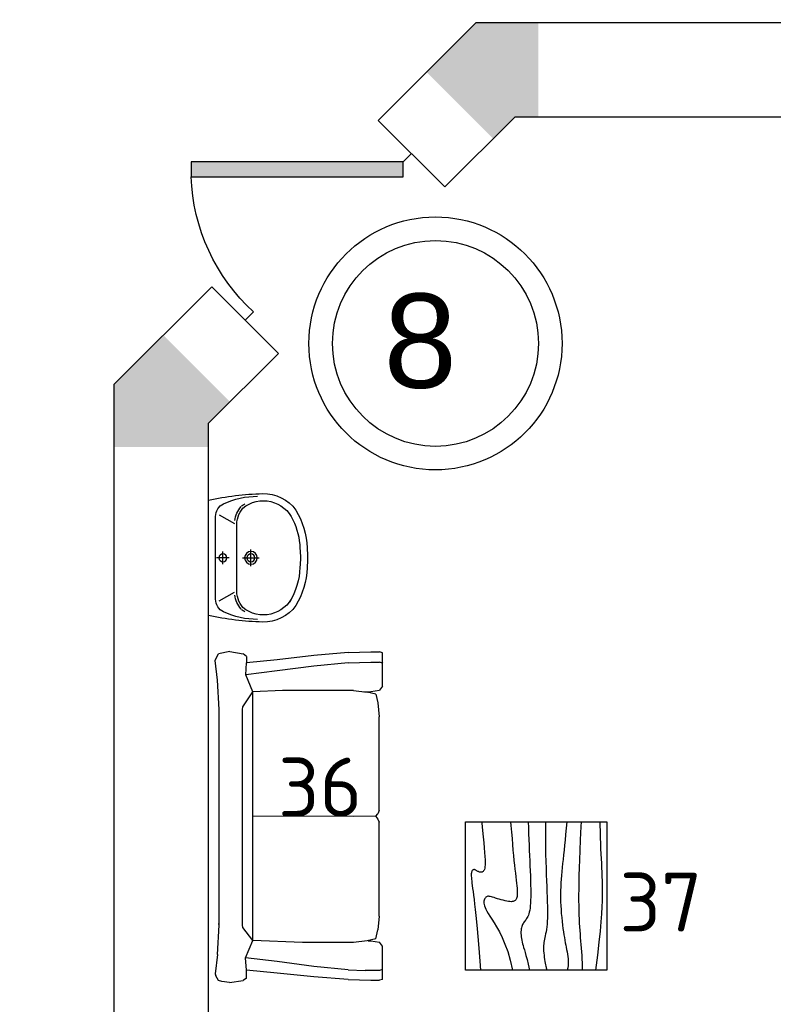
# Model space of a CAD drawing. Header units: millimetres. Extents: x 151654 to 877351, y 70322 to 154322.
# Tile 147 of 173: x 378650 to 381849, y 112288 to 116468. Entities that reach past the tile are written whole.
import ezdxf

# ---------------------------------------------------------------- set-up
doc = ezdxf.new("R2010")
doc.units = ezdxf.units.MM
doc.layers.add('kolonn', color=7, linetype='Continuous')
doc.layers.add('su', color=7, linetype='Continuous')
doc.layers.add('Текст', color=132, linetype='Continuous', lineweight=25)
doc.layers.add('технологич.о', color=152, linetype='Continuous', lineweight=30)
doc.styles.add('GOST', font='isocpeur.ttf')
doc.styles.get("Standard").update_dxf_attribs({"font": 'arial.ttf'})

# ---------------------------------------------------------------- blocks, each defined once
blk = doc.blocks.new('UM_8')
for p, q in [((243.8, 0), (-243.8, 0)), ((175.3, -30), (-175.3, -30)), ((0, -88.2), (0, -34.2)), ((-181.9, -45.1), (-146.4, -110)), ((27, -61.2), (-27, -61.2)), ((181.9, -45.1), (146.4, -110)), ((141.9, -120), (-131.7, -120)), ((0, -145), (0, -215)), ((35, -180), (-35, -180))]:
    blk.add_line(p, q)
for centre, radius in [((0, -61.2), 17), ((0, -180), 27), ((0, -180), 17)]:
    blk.add_circle(centre, radius)
for centre, radius, start, end in [((-243.8, -0.5), 0.5, 90, 167.3206), ((243.8, -0.5), 0.5, 12.6794, 90), ((894.4, -256.6), 1167.2, 167.3206, 178.6525), ((-175.3, -90), 60, 90, 154.5977), ((175.3, -90), 60, 25.4023, 90), ((-894.4, -256.6), 1167.2, 1.3475, 12.6794), ((68.3, -205.7), 329.7, 154.5977, 180.3349), ((-68.3, -205.7), 329.7, 359.6651, 25.4023), ((-139.3, -232.3), 122.5, 98.7111, 129.9424), ((-139.3, -232.3), 112.5, 86.1548, 129.9424), ((139.3, -232.3), 112.5, 50.0576, 93.8452), ((139.3, -232.3), 122.5, 50.0576, 81.2889), ((-104, -232.9), 138.3, 141.0504, 245.2718), ((-104, -232.9), 148.3, 141.0504, 147.7493), ((104, -232.9), 138.3, 294.7282, 38.9496), ((104, -232.9), 148.3, 32.2507, 38.9496), ((-103.7, -234.1), 168.9, 178.312, 234.1043), ((-273, -229.1), 0.5, 358.312, 358.6525), ((103.7, -234.1), 168.9, 305.8957, 1.688), ((273, -229.1), 0.5, 181.3475, 181.688), ((-27.2, -71.3), 347.3, 239.6448, 267.5368), ((-27.2, -71.3), 317.3, 244.8898, 267.5368), ((27.2, -71.3), 317.3, 272.4632, 300.3552), ((27.2, -71.3), 347.3, 272.4632, 300.3552), ((0, 80.1), 470.1, 265.1692, 274.8308), ((0, 80.1), 500.1, 265.1692, 274.8308)]:
    blk.add_arc(centre, radius, start, end)
blk = doc.blocks.new('jfgjhsdf')
blk.add_hatch(color=1).paths.add_polyline_path([(-592.6, 730.9), (-636.7, 686.7), (0, 50), (44.2, 94.2)])
at = {"color": 1}
for p, q in [((0, 1000), (0, 950)), ((0, 50), (0, 0))]:
    blk.add_line(p, q, dxfattribs=at)
blk.add_lwpolyline([(0, 50), (-636.7, 686.7), (-592.6, 730.9), (44.2, 94.2), (0, 50)], dxfattribs=at)
blk.add_arc((-33.5, 129.6), 821.1, 87.662, 132.9147, dxfattribs=at)
blk = doc.blocks.new('s-style4-2')
at = {"layer": 'технологич.о', "linetype": 'Continuous'}
for p, q in [((-706, 649.4), (-701, 681.4)), ((-701, 681.4), (-698, 696.5)), ((-698, 696.5), (-677.8, 707.5)), ((-669.7, 710.5), (-677.8, 707.5)), ((-587, 700.5), (-669.7, 710.5)), ((-587, 700.5), (-462, 693.5)), ((-465.3, 693.6), (-455.9, 694.5)), ((-462, 693.5), (453.9, 693.5)), ((453.9, 693.5), (577.9, 700.5)), ((577.9, 700.5), (660.7, 710.5)), ((660.7, 710.5), (667.7, 707.5)), ((667.7, 707.5), (688.9, 696.5)), ((700, 647.4), (688.9, 696.5)), ((-706, 649.4), (-698, 590.4)), ((700, 647.4), (688.9, 590.4)), ((-686.9, 577.4), (-698, 590.4)), ((-527.5, 550.4), (-472.6, 592.3)), ((-472.6, 592.3), (-462, 593.4)), ((-462, 593.4), (453.9, 593.4)), ((453.9, 593.4), (464.4, 592.3)), ((464.4, 592.3), (528.5, 550.4)), ((677.8, 577.4), (688.9, 590.4)), ((-686.9, 577.4), (-652.9, 576.8)), ((-665.7, 446.3), (-652.9, 576.8)), ((-652.9, 576.8), (-600.5, 581.3)), ((-617.3, 446.3), (-600.5, 581.3)), ((-600.5, 581.3), (-527.5, 550.4)), ((-535.6, 338.6), (-527.5, 550.4)), ((-527.5, 550.4), (528.5, 550.4)), ((-1, 28), (0.5, 550.4)), ((528.5, 550.4), (600.6, 580.1)), ((533.6, 424.7), (528.5, 550.5)), ((617.3, 446.3), (600.6, 580.1)), ((600.6, 580.1), (651, 576.9)), ((677.8, 577.4), (650.6, 576.9)), ((664.7, 446.3), (651, 576.9)), ((-681.8, 291.2), (-665.7, 446.3)), ((-637.5, 291.2), (-617.3, 446.3)), ((533.6, 123.1), (533.6, 424.7)), ((637.5, 291.2), (617.3, 446.3)), ((682.8, 291.2), (664.7, 446.3)), ((-535.6, 123.1), (-535.6, 338.6)), ((-692.9, 146.1), (-681.8, 291.2)), ((-651.6, 146.1), (-637.5, 291.2)), ((651.6, 146.1), (637.5, 291.2)), ((694.9, 146.1), (682.8, 291.2)), ((-692.9, 146.1), (-696, 49)), ((-651.6, 146.1), (-654.6, 73)), ((651.6, 146.1), (654.6, 49)), ((694.9, 146.1), (698, 49)), ((-529.5, 65), (-535.6, 123.1)), ((0, 28), (-1, 123.1)), ((533.6, 123.1), (527.5, 65)), ((-696, 49), (-696, 12)), ((-654.6, 12), (-654.6, 73)), ((-528.5, 49), (-534.6, 12)), ((-520.5, 28), (-529.5, 65)), ((-528.3, 60), (-528.5, 49)), ((518.4, 28), (527.5, 65)), ((528.9, 78.5), (529.5, 49)), ((529.5, 49), (535.6, 12)), ((654.6, 49), (654.6, 12)), ((698, 49), (698, 12)), ((-692.9, 0), (-696, 12)), ((-692.9, 0), (-650.6, 0)), ((-655.6, 0), (-651.6, 3.2)), ((-650.6, 0), (-654.6, 12)), ((-650.6, 0), (-551.7, 0)), ((-551.7, 0), (-534.6, 12)), ((-520.5, 28), (-482.1, 19)), ((-424.6, 14), (-482.1, 19)), ((-424.6, 14), (-25.2, 14)), ((-12.1, 19), (-25.2, 14)), ((-1, 28), (-12.1, 19)), ((0, 28), (10.1, 19)), ((24.2, 14), (10.1, 19)), ((24.2, 14), (422.6, 14)), ((481.1, 19), (422.6, 14)), ((518.4, 28), (481.1, 19)), ((552.7, 0), (535.6, 12)), ((650.6, 0), (654.6, 12)), ((653.6, 0), (651.2, 1.8)), ((693.9, 0), (698, 12)), ((552.7, 0), (650.6, 0)), ((650.6, 0), (693.9, 0))]:
    blk.add_line(p, q, dxfattribs=at)
blk = doc.blocks.new('столик журнальный 630х600')
at = {"layer": 'технологич.о', "linetype": 'Continuous'}
for p, q in [((2440298.8, 550476.5), (2440298.8, 549876.5)), ((2440928.8, 550476.5), (2440298.8, 550476.5)), ((2440928.8, 549876.5), (2440928.8, 550476.5)), ((2440298.8, 549876.5), (2440928.8, 549876.5))]:
    blk.add_line(p, q, dxfattribs=at)
for points in [[(2440298.8, 550407.1), (2440305.1, 550406.6), (2440335.6, 550403.8), (2440363.3, 550401.2), (2440388.3, 550398.8), (2440410.5, 550396.8), (2440429.9, 550395.1), (2440446.8, 550393.8), (2440461, 550393.1), (2440472.8, 550392.8), (2440482.6, 550392.9), (2440490.4, 550393.5), (2440496.7, 550394.4), (2440501.5, 550395.7), (2440505.2, 550397.3), (2440508.1, 550399.2), (2440510.3, 550401.3), (2440511.9, 550403.6), (2440513, 550406.1), (2440513.6, 550408.7), (2440513.8, 550411.3), (2440513.5, 550414), (2440513, 550416.6), (2440512.1, 550419.2), (2440511, 550421.6), (2440509.7, 550423.9), (2440508.3, 550426.2), (2440506.9, 550428.3), (2440505.6, 550430.4), (2440504.4, 550432.5), (2440503.4, 550434.5), (2440502.8, 550436.5), (2440502.4, 550438.5), (2440502.5, 550440.5), (2440502.9, 550442.4), (2440503.8, 550444.2), (2440504.9, 550445.8), (2440506.5, 550447.4), (2440508.4, 550448.7), (2440510.8, 550449.8), (2440513.5, 550450.7), (2440516.6, 550451.3), (2440520.4, 550451.7), (2440524.8, 550451.8), (2440529.9, 550451.7), (2440535.9, 550451.3), (2440542.8, 550450.7), (2440550.8, 550449.8), (2440559.8, 550448.7), (2440570.3, 550447.4), (2440582.2, 550445.8), (2440595.8, 550444), (2440611.4, 550442), (2440629, 550439.9), (2440649, 550437.6), (2440671.4, 550435.2), (2440696.5, 550432.6), (2440724, 550429.9), (2440753.8, 550427.2), (2440785.6, 550424.3), (2440819.2, 550421.4), (2440854.4, 550418.5), (2440891, 550415.5), (2440928.8, 550412.5)], [(2440298.8, 550284.8), (2440315.2, 550283.4), (2440343.2, 550281.1), (2440369.8, 550278.8), (2440395.2, 550276.7), (2440419.2, 550274.6), (2440441.8, 550272.5), (2440463, 550270.5), (2440482.8, 550268.5), (2440501, 550266.5), (2440517.8, 550264.6), (2440533.2, 550262.7), (2440547.3, 550261), (2440560, 550259.5), (2440571.4, 550258.2), (2440581.7, 550257.2), (2440590.8, 550256.5), (2440598.7, 550256.2), (2440605.6, 550256.2), (2440611.6, 550256.6), (2440616.8, 550257.3), (2440621.1, 550258.4), (2440624.9, 550259.7), (2440628.1, 550261.3), (2440630.8, 550263.2), (2440633.1, 550265.3), (2440635, 550267.8), (2440636.5, 550270.6), (2440637.6, 550274), (2440638.2, 550277.9), (2440638.4, 550282.5), (2440638.2, 550287.8), (2440637.4, 550293.8), (2440636.2, 550300.7), (2440634.5, 550308.3), (2440632.6, 550316.3), (2440630.4, 550324.5), (2440628.1, 550332.7), (2440625.8, 550340.7), (2440623.5, 550348.3), (2440621.4, 550355.2), (2440619.6, 550361.2), (2440618, 550366.5), (2440616.8, 550371.2), (2440615.9, 550375.2), (2440615.5, 550378.7), (2440615.6, 550381.8), (2440616.2, 550384.6), (2440617.4, 550387.2), (2440619.2, 550389.6), (2440621.6, 550391.8), (2440624.5, 550393.8), (2440627.9, 550395.5), (2440631.8, 550396.8), (2440636, 550397.7), (2440640.6, 550398), (2440645.4, 550397.8), (2440650.6, 550397), (2440656.2, 550395.4), (2440662.6, 550393), (2440669.8, 550389.7), (2440678.3, 550385.2), (2440688.1, 550379.6), (2440699.5, 550372.8), (2440712.8, 550364.5), (2440728.1, 550354.8), (2440745.9, 550344), (2440766.7, 550332.4), (2440790.8, 550320.5), (2440818.6, 550308.6), (2440850.6, 550297), (2440887.2, 550286.2), (2440928.8, 550276.5)], [(2440298.8, 550209.9), (2440325.3, 550209.2), (2440350.9, 550208.3), (2440375.1, 550207.4), (2440398.3, 550206.5), (2440420.7, 550205.5), (2440442.8, 550204.5), (2440464.7, 550203.5), (2440486.5, 550202.5), (2440507.9, 550201.6), (2440528.8, 550200.8), (2440548.8, 550200.2), (2440568, 550199.6), (2440586, 550199.3), (2440602.8, 550199.2), (2440618, 550199.3), (2440631.9, 550199.7), (2440644.4, 550200.3), (2440655.6, 550201.2), (2440665.6, 550202.3), (2440674.6, 550203.7), (2440682.5, 550205.3), (2440689.4, 550207.2), (2440695.5, 550209.3), (2440700.8, 550211.6), (2440705.5, 550214.1), (2440709.8, 550216.7), (2440713.6, 550219.3), (2440717.2, 550222), (2440720.6, 550224.6), (2440724.1, 550227.2), (2440727.7, 550229.6), (2440731.4, 550231.9), (2440735.4, 550234), (2440739.6, 550235.8), (2440744.1, 550237.5), (2440749, 550238.8), (2440754.3, 550239.8), (2440760.1, 550240.5), (2440766.3, 550240.8), (2440773, 550240.8), (2440780, 550240.4), (2440787.3, 550239.7), (2440794.8, 550238.6), (2440802.3, 550237.3), (2440810, 550235.7), (2440817.6, 550233.8), (2440825.2, 550231.7), (2440833.3, 550229.3), (2440842.6, 550226.4), (2440853.7, 550223.2), (2440867.3, 550219.4), (2440883.8, 550215.1), (2440904.1, 550210.1), (2440928.8, 550204.5)], [(2440298.8, 550137.2), (2440328.6, 550137.3), (2440367.4, 550137.1), (2440403.3, 550136.7), (2440436.6, 550136.1), (2440467.6, 550135.3), (2440496.6, 550134.4), (2440523.8, 550133.5), (2440549.4, 550132.5), (2440573.8, 550131.5), (2440596.9, 550130.6), (2440618.7, 550129.7), (2440639.3, 550129), (2440658.5, 550128.5), (2440676.4, 550128.2), (2440692.9, 550128.2), (2440708.1, 550128.5), (2440721.9, 550129.2), (2440734.5, 550130.2), (2440745.9, 550131.4), (2440756.4, 550132.8), (2440765.9, 550134.4), (2440774.7, 550136), (2440782.8, 550137.6), (2440790.4, 550139.2), (2440797.6, 550140.6), (2440804.5, 550141.9), (2440811.3, 550143), (2440818.1, 550143.8), (2440825, 550144.5), (2440832.1, 550144.8), (2440839.7, 550144.8), (2440847.8, 550144.5), (2440856.4, 550143.8), (2440865.4, 550142.9), (2440874.6, 550141.7), (2440883.5, 550140.3), (2440892.1, 550138.9), (2440899.8, 550137.6), (2440906.6, 550136.3), (2440912.1, 550135.2), (2440916.1, 550134.3), (2440918.9, 550133.6), (2440920.8, 550133.2), (2440922.2, 550132.8), (2440923.3, 550132.6), (2440924.6, 550132.5), (2440926.3, 550132.5), (2440928.8, 550132.5)], [(2440298.8, 550046.3), (2440326.4, 550048.6), (2440352.8, 550051.2), (2440376.7, 550053.6), (2440399.1, 550055.9), (2440420.1, 550058.1), (2440440, 550060.2), (2440458.8, 550062.1), (2440476.8, 550063.9), (2440494, 550065.6), (2440510.8, 550067.2), (2440527.1, 550068.6), (2440543.1, 550069.9), (2440559, 550071), (2440574.8, 550071.8), (2440590.5, 550072.5), (2440606.4, 550072.8), (2440622.4, 550072.8), (2440638.8, 550072.5), (2440655.4, 550071.8), (2440672.2, 550070.8), (2440689.1, 550069.5), (2440705.7, 550068), (2440722, 550066.3), (2440737.6, 550064.4), (2440752.5, 550062.5), (2440766.4, 550060.5), (2440779.2, 550058.5), (2440791.1, 550056.5), (2440802.1, 550054.5), (2440812.5, 550052.6), (2440822.4, 550050.7), (2440832, 550048.8), (2440841.5, 550046.9), (2440851.1, 550045.2), (2440860.8, 550043.5), (2440870.7, 550042), (2440880.6, 550040.8), (2440890.5, 550040.1), (2440900.4, 550040), (2440910.1, 550040.6), (2440919.6, 550042), (2440928.8, 550044.5)], [(2440298.8, 549985.8), (2440319.3, 549986.5), (2440375.9, 549988.8), (2440421.5, 549990.8), (2440460.1, 549992.5), (2440495.2, 549993.8), (2440527.6, 549994.8), (2440557.5, 549995.5), (2440585.1, 549995.8), (2440610.6, 549996), (2440634.1, 549995.9), (2440655.9, 549995.6), (2440676.1, 549995.2), (2440694.9, 549994.6), (2440712.6, 549993.9), (2440729.3, 549993.1), (2440745.3, 549992.3), (2440760.7, 549991.3), (2440775.7, 549990.2), (2440790.6, 549989.1), (2440805.6, 549987.8), (2440820.8, 549986.6), (2440836.2, 549985.3), (2440851.7, 549984), (2440867.2, 549982.9), (2440882.8, 549981.9), (2440898.3, 549981.2), (2440913.6, 549980.7), (2440928.8, 549980.5)], [(2440298.8, 549906.3), (2440313.3, 549905.9), (2440340.8, 549905.2), (2440366.7, 549904.3), (2440391, 549903.4), (2440413.9, 549902.5), (2440435.6, 549901.5), (2440456.1, 549900.5), (2440475.6, 549899.5), (2440494.5, 549898.6), (2440513, 549897.7), (2440531.5, 549896.9), (2440550.3, 549896.3), (2440569.6, 549895.9), (2440589.9, 549895.7), (2440611.4, 549895.8), (2440634.6, 549896.3), (2440660.4, 549897.2), (2440689.9, 549898.9), (2440724.1, 549901.4), (2440764, 549905.1), (2440810.7, 549910), (2440865.3, 549916.4), (2440928.8, 549924.5)]]:
    blk.add_lwpolyline(points, dxfattribs=at)

msp = doc.modelspace()

# ---------------------------------------------------------------- hatches: boundary and pattern name
at = {"layer": 'kolonn'}
h = msp.add_hatch(color=256, dxfattribs=at)
h.paths.add_polyline_path([(376051.5, 122654.5), (376051.5, 122554.5), (375960.1, 122463.1), (376243, 122180.2), (376451.5, 122388.8), (376451.5, 122654.5)])
h.paths.add_polyline_path([(379260.1, 122180.2), (379543, 122463.1), (379451.5, 122554.5), (379451.5, 122654.5), (379051.5, 122654.5), (379051.5, 122388.8)])
h.paths.add_polyline_path([(380851.5, 121254.5), (380751.5, 121254.5), (380660.1, 121345.9), (380377.3, 121063.1), (380585.8, 120854.5), (380851.5, 120854.5)])
h.paths.add_polyline_path([(380851.5, 116454.5), (380585.8, 116454.5), (380377.3, 116245.9), (380660.1, 115963.1), (380751.5, 116054.5), (380851.5, 116054.5)])
h.paths.add_polyline_path([(379451.5, 114654.5), (379451.5, 114754.5), (379543, 114845.9), (379260.1, 115128.8), (379051.5, 114920.2), (379051.5, 114654.5)])
h.paths.add_polyline_path([(375960.1, 114845.9), (376051.5, 114754.5), (376051.5, 114654.5), (376451.5, 114654.5), (376451.5, 114920.2), (376243, 115128.8)])
h.paths.add_polyline_path([(374651.5, 116054.5), (374751.5, 116054.5), (374843, 115963.1), (375125.8, 116245.9), (374917.2, 116454.5), (374651.5, 116454.5)])
h.paths.add_polyline_path([(374843, 121345.9), (374751.5, 121254.5), (374651.5, 121254.5), (374651.5, 120854.5), (374917.2, 120854.5), (375125.8, 121063.1)])

# ---------------------------------------------------------------- linework, layer by layer
at = {"lineweight": 30}
for p, q in [((380585.8, 116454.5), (380172.2, 116040.9)), ((385951.5, 116454.5), (380585.8, 116454.5)), ((380455.1, 115758.1), (380172.2, 116040.9)), ((380751.5, 116054.5), (380455.1, 115758.1)), ((385051.5, 116054.5), (380751.5, 116054.5)), ((379465.1, 115333.8), (379051.5, 114920.2)), ((379748, 115050.9), (379465.1, 115333.8)), ((379748, 115050.9), (379451.5, 114754.5)), ((379051.5, 110854.5), (379051.5, 114920.2)), ((379451.5, 111254.5), (379451.5, 114754.5))]:
    msp.add_line(p, q, dxfattribs=at)
at = {"color": 1}
for radius in [537, 437]:
    msp.add_circle((380414.9, 115093.7), radius, dxfattribs=at)

# ---------------------------------------------------------------- block references
at = {"xscale": -1, "rotation": 134.9999999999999}
msp.add_blockref('jfgjhsdf', (380313.7, 115899.5), dxfattribs=at)
at = {"layer": 'su', "xscale": -1, "rotation": 90}
msp.add_blockref('UM_8', (379451.5, 114183.3), dxfattribs=at)
at = {"layer": 'Текст', "xscale": -1, "rotation": 90}
msp.add_blockref('столик журнальный 630х600', (931018.5, 2553361.8), dxfattribs=at)
at = {"layer": 'технологич.о', "linetype": 'Continuous', "rotation": 89.99999999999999}
msp.add_blockref('s-style4-2', (380189.8, 113086.1, -11.2), dxfattribs=at)

# ---------------------------------------------------------------- texts
at = {"color": 1}
msp.add_text('8', height=400, dxfattribs=at).set_placement((380195, 114905.2))
at = {"style": 'GOST'}
for s, p in [('36', (379746.9, 113084.9)), ('37', (381196.1, 112596.6, 11.2))]:
    msp.add_text(s, height=250, dxfattribs=at).set_placement(p)

doc.saveas('drawing.dxf')
